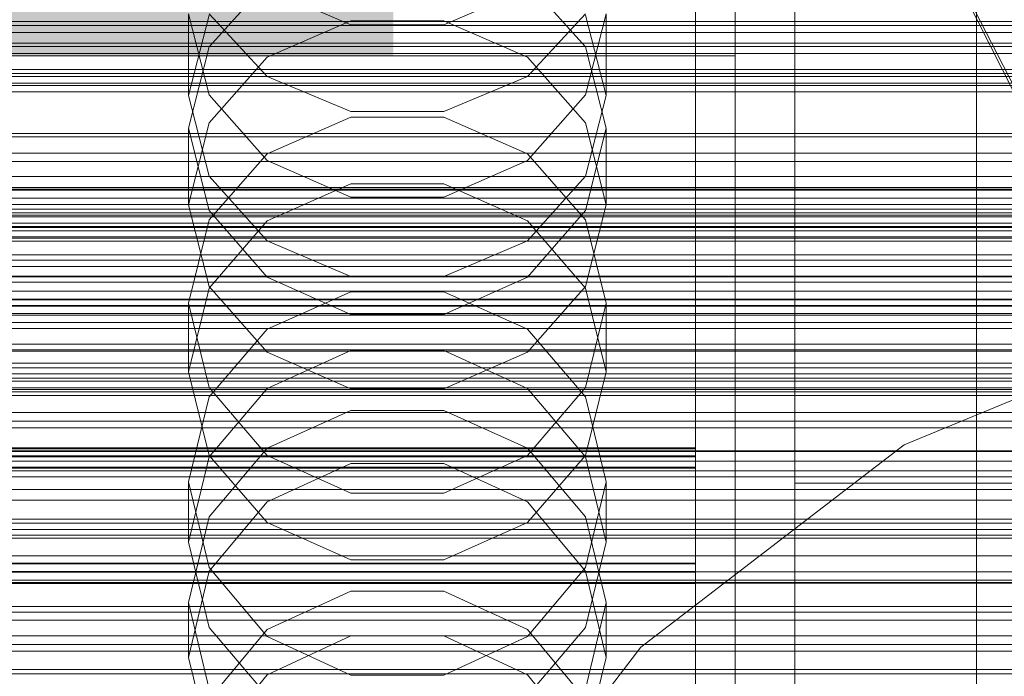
# Model space of a CAD drawing. Header units: millimetres. Extents: x -3490 to 61924, y -72580 to 6847.
# Tile 233 of 256: x 132 to 231, y -34162 to -34096. Entities that reach past the tile are written whole.
import ezdxf

# ---------------------------------------------------------------- set-up
doc = ezdxf.new("R2010")
doc.units = ezdxf.units.MM
for name, color, linetype, lineweight in [('COTAS_O', 1, 'Continuous', 0), ('COTAS_P', 1, 'Continuous', 0), ('frontal_briquetadora', 7, 'Continuous', 0), ('frontal_C01', 7, 'Continuous', 0), ('frontal_C02', 7, 'Continuous', 0), ('frontal_C03', 7, 'Continuous', 0), ('frontal_mezcladora', 7, 'Continuous', 0), ('frontal_secador', 7, 'Continuous', 0)]:
    doc.layers.add(name, color=color, linetype=linetype, lineweight=lineweight)
doc.dimstyles.new('R19_100', dxfattribs={"dimtxt": 250, "dimasz": 150, "dimexe": 150, "dimexo": 80, "dimgap": 100, "dimtad": 1, "dimtih": 1, "dimtoh": 1, "dimdsep": 46, "dimcen": 0.09, "dimadec": 0, "dimazin": 0, "dimtfac": 1, "dimtdec": 4, "dimtofl": 0, "dimtmove": 0, "dimatfit": 3, "dimfxl": 1, "dimtolj": 1, "dimtzin": 0, "dimarcsym": 0})

# ---------------------------------------------------------------- blocks, each defined once
blk = doc.blocks.new('DIM_R29_57')
at = {"layer": 'COTAS_O'}
for p, q in [((-1725, -33700), (-1575, -33655)), ((1725, -33700), (1575, -33655)), ((-1725, -34400), (-1725, -33700)), ((-1725, -33700), (1725, -33700)), ((-1725, -33700), (-1575, -33745)), ((1725, -33700), (1575, -33745)), ((1725, -34400), (1725, -33700))]:
    blk.add_line(p, q, dxfattribs=at)
blk.add_text('3450 O', height=250, dxfattribs=at).set_placement((0, -33600))
blk = doc.blocks.new('DIM_R29_58')
at = {"layer": 'COTAS_P'}
for p, q in [((-150, -32300), (550, -32300)), ((550, -32300), (505, -32450)), ((550, -34900), (550, -32300)), ((550, -32300), (595, -32450)), ((550, -34900), (505, -34750)), ((550, -34900), (595, -34750)), ((-150, -34900), (550, -34900))]:
    blk.add_line(p, q, dxfattribs=at)
blk.add_text('2600 P', height=250, rotation=90, dxfattribs=at).set_placement((450, -33600))
blk = doc.blocks.new('DIM_R29_61')
at = {"layer": 'COTAS_O'}
for p, q in [((-650, -34200), (-500, -34155)), ((650, -34200), (500, -34155)), ((-650, -34900), (-650, -34200)), ((-650, -34200), (650, -34200)), ((-650, -34200), (-500, -34245)), ((650, -34200), (500, -34245)), ((650, -34900), (650, -34200))]:
    blk.add_line(p, q, dxfattribs=at)
blk.add_text('1300 O', height=250, dxfattribs=at).set_placement((0, -34100))

msp = doc.modelspace()

# ---------------------------------------------------------------- linework, layer by layer
at = {"layer": 'frontal_briquetadora'}
for p, q in [((210, -34260), (210, -33820)), ((210, -34680), (210, -33820)), ((200, -33920), (200, -34100)), ((204, -34100), (204, -33920)), ((210, -34060), (210, -34490)), ((210, -34060), (210, -34260)), ((210, -34060), (210, -34305)), ((210, -34496), (210, -34060)), ((210, -34060), (430, -34490)), ((210, -34060), (430, -34496)), ((200, -34096.579), (200, -34081.519)), ((200, -34084.097), (200, -34101.698)), ((200, -34102.255), (200, -34084.64)), ((200, -34102.813), (200, -34085.184)), ((200, -34085.599), (200, -34099.701)), ((200, -34087.52), (200, -34096.547)), ((200, -34091.829), (200, -34101.584)), ((156.906, -34092.596), (151.08, -34099.099)), ((165.326, -34096.873), (156.906, -34093.266)), ((183.094, -34093.266), (174.674, -34096.873)), ((188.92, -34099.099), (183.094, -34092.596)), ((200, -34099.123), (200, -34094.857)), ((151.08, -34103.933), (149, -34095.779)), ((149, -34104.004), (149, -34095.779)), ((151.08, -34095.899), (149, -34104.004)), ((151.08, -34095.766), (156.907, -34102.094)), ((183.093, -34102.094), (188.92, -34095.766)), ((191, -34095.779), (188.92, -34103.933)), ((191, -34104.004), (188.92, -34095.899)), ((191, -34104.004), (191, -34095.779)), ((156.907, -34100.145), (165.327, -34096.48)), ((174.674, -34096.873), (165.326, -34096.873)), ((165.327, -34096.48), (174.673, -34096.48)), ((174.673, -34096.48), (183.093, -34100.145)), ((200, -34096.547), (200, -34099.123)), ((200, -34107.038), (200, -34096.579)), ((151.08, -34099.099), (149, -34107.292)), ((191, -34107.292), (188.92, -34099.099)), ((200, -34100), (-160, -34100)), ((151.08, -34106.751), (156.907, -34100.145)), ((183.093, -34100.145), (188.92, -34106.751)), ((200, -34099.701), (200, -34108.728)), ((204, -34100), (200, -34100)), ((200, -34275), (200, -34100)), ((204, -34275), (204, -34100)), ((156.907, -34102.094), (165.327, -34105.606)), ((174.673, -34105.606), (183.093, -34102.094)), ((200, -34101.584), (200, -34105.009)), ((200, -34101.698), (200, -34119.743)), ((200, -34120.314), (200, -34102.255)), ((200, -34120.885), (200, -34102.813)), ((149, -34104.004), (151.08, -34112.109)), ((156.906, -34110.541), (151.08, -34103.933)), ((188.92, -34103.933), (183.094, -34110.541)), ((188.92, -34112.109), (191, -34104.004)), ((165.326, -34106.182), (156.906, -34109.855)), ((174.674, -34106.182), (165.326, -34106.182)), ((165.327, -34105.606), (174.673, -34105.606)), ((183.094, -34109.855), (174.674, -34106.182)), ((149, -34114.988), (151.08, -34106.751)), ((149, -34114.988), (149, -34107.292)), ((149, -34107.292), (151.08, -34115.574)), ((188.92, -34106.751), (191, -34114.988)), ((188.92, -34115.574), (191, -34107.292)), ((191, -34114.988), (191, -34107.292)), ((200, -34111.304), (200, -34107.038)), ((200, -34108.728), (200, -34111.304)), ((156.906, -34109.855), (151.08, -34116.514)), ((188.92, -34116.514), (183.094, -34109.855)), ((165.326, -34114.235), (156.906, -34110.541)), ((183.094, -34110.541), (174.674, -34114.235)), ((151.08, -34112.109), (156.907, -34118.608)), ((183.093, -34118.608), (188.92, -34112.109)), ((156.907, -34116.612), (165.327, -34112.866)), ((165.327, -34112.866), (174.673, -34112.866)), ((174.673, -34112.866), (183.093, -34116.612)), ((174.674, -34114.235), (165.326, -34114.235)), ((151.08, -34123.224), (149, -34114.988)), ((191, -34114.988), (188.92, -34123.224)), ((151.08, -34115.574), (156.906, -34122.28)), ((183.094, -34122.28), (188.92, -34115.574)), ((151.08, -34116.514), (149, -34124.892)), ((151.08, -34123.363), (156.907, -34116.612)), ((183.093, -34116.612), (188.92, -34123.363)), ((191, -34124.892), (188.92, -34116.514)), ((156.907, -34118.608), (165.327, -34122.215)), ((174.673, -34122.215), (183.093, -34118.608)), ((200, -34119.743), (200, -34138.187)), ((200, -34138.77), (200, -34120.314)), ((200, -34139.352), (200, -34120.885)), ((165.327, -34122.215), (174.673, -34122.215)), ((156.906, -34122.28), (165.326, -34126.028)), ((174.674, -34126.028), (183.094, -34122.28)), ((149, -34131.781), (151.08, -34123.363)), ((156.907, -34129.83), (151.08, -34123.224)), ((156.906, -34127.512), (165.326, -34123.759)), ((165.326, -34123.759), (174.674, -34123.759)), ((174.674, -34123.759), (183.094, -34127.512)), ((188.92, -34123.224), (183.093, -34129.83)), ((188.92, -34123.363), (191, -34131.781)), ((151.08, -34133.352), (149, -34124.892)), ((149, -34131.781), (149, -34124.892)), ((191, -34124.892), (188.92, -34133.352)), ((191, -34131.781), (191, -34124.892)), ((165.326, -34126.028), (174.674, -34126.028)), ((151.08, -34134.311), (156.906, -34127.512)), ((183.094, -34127.512), (188.92, -34134.311)), ((165.327, -34129.642), (156.907, -34133.46)), ((165.327, -34133.495), (156.907, -34129.83)), ((174.673, -34129.642), (165.327, -34129.642)), ((183.093, -34133.46), (174.673, -34129.642)), ((183.093, -34129.83), (174.673, -34133.495)), ((149, -34131.781), (151.08, -34140.199)), ((188.92, -34140.199), (191, -34131.781)), ((156.906, -34140.193), (151.08, -34133.352)), ((156.907, -34133.46), (151.08, -34140.34)), ((174.673, -34133.495), (165.327, -34133.495)), ((188.92, -34140.34), (183.093, -34133.46)), ((188.92, -34133.352), (183.094, -34140.193)), ((149, -34142.855), (151.08, -34134.311)), ((188.92, -34134.311), (191, -34142.855)), ((210, -34135.964), (210, -34134.226)), ((165.326, -34135.681), (156.906, -34139.483)), ((174.674, -34135.681), (165.326, -34135.681)), ((183.094, -34139.483), (174.674, -34135.681)), ((210, -34139.095), (210, -34135.964)), ((200, -34138.187), (200, -34156.982)), ((200, -34157.575), (200, -34138.77)), ((-160, -34139.431), (200, -34139.431)), ((200, -34139.536), (-160, -34139.536)), ((156.906, -34139.483), (151.08, -34146.366)), ((188.92, -34146.366), (183.094, -34139.483)), ((200, -34158.168), (200, -34139.352)), ((200, -34139.431), (200, -34141.394)), ((200, -34151.031), (200, -34139.431)), ((200, -34151.121), (200, -34139.536)), ((200, -34139.536), (200, -34141.489)), ((210, -34143), (210, -34139.095)), ((-160, -34140.25), (200, -34140.25)), ((200, -34140.35), (-160, -34140.35)), ((151.08, -34140.34), (149, -34148.919)), ((151.08, -34140.199), (156.907, -34146.949)), ((165.326, -34144.012), (156.906, -34140.193)), ((156.907, -34144.884), (165.327, -34141.024)), ((165.327, -34141.024), (174.673, -34141.024)), ((174.673, -34141.024), (183.093, -34144.884)), ((183.094, -34140.193), (174.674, -34144.012)), ((183.093, -34146.949), (188.92, -34140.199)), ((191, -34148.919), (188.92, -34140.34)), ((200, -34140.25), (200, -34151.864)), ((200, -34151.949), (200, -34140.35)), ((-160, -34141.394), (200, -34141.394)), ((200, -34141.489), (-160, -34141.489)), ((200, -34141.394), (200, -34152.993)), ((200, -34141.489), (200, -34153.073)), ((151.08, -34151.47), (149, -34142.855)), ((149, -34148.919), (149, -34142.855)), ((191, -34142.855), (188.92, -34151.47)), ((191, -34148.919), (191, -34142.855)), ((210, -34143), (452, -34143)), ((210, -34143), (210, -34146.905)), ((174.674, -34144.012), (165.326, -34144.012)), ((151.08, -34151.841), (156.907, -34144.884)), ((183.093, -34144.884), (188.92, -34151.841)), ((151.08, -34146.366), (149, -34155.01)), ((156.907, -34146.949), (165.327, -34150.696)), ((174.673, -34150.696), (183.093, -34146.949)), ((191, -34155.01), (188.92, -34146.366)), ((210, -34146.905), (210, -34150.036)), ((149, -34148.919), (151.08, -34157.498)), ((188.92, -34157.498), (191, -34148.919)), ((165.327, -34150.696), (174.673, -34150.696)), ((210, -34150.036), (210, -34151.774)), ((200, -34151.031), (-160, -34151.031)), ((200, -34151.121), (-160, -34151.121)), ((200, -34151.864), (-160, -34151.864)), ((200, -34151.949), (-160, -34151.949)), ((149, -34160.516), (151.08, -34151.841)), ((156.906, -34158.429), (151.08, -34151.47)), ((188.92, -34151.47), (183.094, -34158.429)), ((188.92, -34151.841), (191, -34160.516)), ((200, -34154.722), (200, -34151.031)), ((200, -34154.799), (200, -34151.121)), ((200, -34156.491), (200, -34151.864)), ((200, -34156.563), (200, -34151.949)), ((-160, -34152.993), (200, -34152.993)), ((-160, -34153.073), (200, -34153.073)), ((165.326, -34153.841), (156.906, -34157.708)), ((174.674, -34153.841), (165.326, -34153.841)), ((183.094, -34157.708), (174.674, -34153.841)), ((200, -34152.993), (200, -34158.546)), ((200, -34153.073), (200, -34158.612)), ((200, -34161.359), (200, -34154.722)), ((200, -34161.423), (200, -34154.799)), ((149, -34160.516), (149, -34155.01)), ((149, -34155.01), (151.08, -34163.717)), ((188.92, -34163.717), (191, -34155.01)), ((191, -34160.516), (191, -34155.01)), ((200, -34164.021), (200, -34156.491)), ((200, -34164.08), (200, -34156.563)), ((151.08, -34157.498), (156.907, -34164.378)), ((156.906, -34157.708), (151.08, -34164.704)), ((183.093, -34164.378), (188.92, -34157.498)), ((188.92, -34164.704), (183.094, -34157.708)), ((200, -34156.982), (200, -34176.08)), ((200, -34176.682), (200, -34157.575)), ((165.326, -34162.312), (156.906, -34158.429)), ((156.907, -34162.278), (165.327, -34158.361)), ((165.327, -34158.361), (174.673, -34158.361)), ((174.673, -34158.361), (183.093, -34162.278)), ((183.094, -34158.429), (174.674, -34162.312)), ((200, -34177.283), (200, -34158.168)), ((200, -34158.546), (200, -34166.95)), ((200, -34158.612), (200, -34167.004)), ((151.08, -34169.191), (149, -34160.516)), ((191, -34160.516), (188.92, -34169.191)), ((200, -34170.778), (200, -34161.359)), ((200, -34170.831), (200, -34161.423)), ((151.08, -34169.336), (156.907, -34162.278)), ((174.674, -34162.312), (165.326, -34162.312)), ((183.093, -34162.278), (188.92, -34169.336))]:
    msp.add_line(p, q, dxfattribs=at)
at = {"layer": 'frontal_C01'}
for p, q in [((228.298, -34191.267), (228.298, -33928.654)), ((228.298, -33934.434), (228.298, -34197.047)), ((425, -34096.935), (-425, -34096.935)), ((425, -34099.076), (-425, -34099.076)), ((-425, -34110.632), (425, -34110.632))]:
    msp.add_line(p, q, dxfattribs=at)
at = {"layer": 'frontal_C02'}
for p, q in [((228.298, -34165.201), (228.298, -33874.707)), ((228.298, -33880.437), (228.298, -34170.932))]:
    msp.add_line(p, q, dxfattribs=at)
at = {"layer": 'frontal_C03'}
for p, q in [((-1250, -34096.536), (1250, -34096.536)), ((-1250, -34097.665), (1250, -34097.665)), ((1250, -34098.726), (-1250, -34098.726)), ((1250, -34099.783), (-1250, -34099.783)), ((-1250, -34101.385), (1250, -34101.385)), ((1250, -34102.09), (-1250, -34102.09)), ((1250, -34102.744), (-1250, -34102.744)), ((-1250, -34102.981), (1250, -34102.981)), ((1250, -34103.625), (-1250, -34103.625)), ((-1250, -34107.828), (1250, -34107.828)), ((-1250, -34109.784), (1250, -34109.784)), ((1250, -34113.431), (-1250, -34113.431)), ((1250, -34114.313), (-1250, -34114.313)), ((1250, -34114.966), (-1250, -34114.966)), ((-1268, -34115.802), (1268, -34115.802)), ((-1268, -34116.026), (1268, -34116.026)), ((-1268, -34116.191), (1268, -34116.191)), ((-1250, -34115.429), (1250, -34115.429)), ((-1268, -34116.848), (1268, -34116.848)), ((-1268, -34117.166), (1268, -34117.166)), ((1250, -34117.274), (-1250, -34117.274)), ((-1268, -34118.212), (1268, -34118.212)), ((1250, -34117.61), (-1250, -34117.61)), ((-1268, -34118.661), (1268, -34118.661)), ((-1250, -34118.331), (1250, -34118.331)), ((-1268, -34120.024), (1268, -34120.024)), ((-1268, -34120.574), (1268, -34120.574)), ((1250, -34121.183), (-1250, -34121.183)), ((-1268, -34122.162), (1268, -34122.162)), ((1268, -34122.775), (-1268, -34122.775)), ((1250, -34122.24), (-1250, -34122.24)), ((-1250, -34123.667), (1250, -34123.667)), ((-1268, -34124.479), (1268, -34124.479)), ((-1268, -34125.114), (1268, -34125.114)), ((1250, -34124.548), (-1250, -34124.548)), ((1250, -34125.201), (-1250, -34125.201)), ((-1250, -34125.925), (1250, -34125.925)), ((1250, -34126.083), (-1250, -34126.083)), ((-1268, -34126.817), (1268, -34126.817)), ((-1268, -34127.431), (1268, -34127.431)), ((-1268, -34129.018), (1268, -34129.018)), ((-1268, -34129.568), (1268, -34129.568)), ((-1268, -34130.932), (1268, -34130.932)), ((-1268, -34131.381), (1268, -34131.381)), ((-1250, -34131.983), (1250, -34131.983)), ((-1268, -34132.427), (1268, -34132.427)), ((-1268, -34132.744), (1268, -34132.744)), ((-1268, -34133.402), (1268, -34133.402)), ((-1268, -34133.566), (1268, -34133.566)), ((-1268, -34133.791), (1268, -34133.791)), ((-1250, -34134.164), (1250, -34134.164)), ((1250, -34135.889), (-1250, -34135.889)), ((1250, -34136.77), (-1250, -34136.77)), ((1250, -34137.424), (-1250, -34137.424)), ((1250, -34139.731), (-1250, -34139.731)), ((-1250, -34139.809), (1250, -34139.809)), ((-1250, -34140.789), (1250, -34140.789)), ((-1250, -34141.764), (1250, -34141.764)), ((1250, -34143.641), (-1250, -34143.641)), ((1250, -34144.698), (-1250, -34144.698)), ((-1250, -34146.611), (1250, -34146.611)), ((1250, -34147.006), (-1250, -34147.006)), ((1250, -34147.659), (-1250, -34147.659)), ((-1250, -34148.208), (1250, -34148.208)), ((1250, -34148.54), (-1250, -34148.54)), ((-1250, -34151.927), (1250, -34151.927)), ((-1500, -34152.753), (1500, -34152.753)), ((-1250, -34153.056), (1250, -34153.056)), ((-1250, -34155.394), (1250, -34155.394)), ((-1250, -34155.979), (1250, -34155.979)), ((-1250, -34156.776), (1250, -34156.776)), ((1250, -34158.347), (-1250, -34158.347)), ((1250, -34159.228), (-1250, -34159.228)), ((1250, -34159.882), (-1250, -34159.882)), ((1500, -34161.736), (-1500, -34161.736)), ((1250, -34162.189), (-1250, -34162.189))]:
    msp.add_line(p, q, dxfattribs=at)
at = {"layer": 'frontal_mezcladora'}
for p, q in [((221, -34139.149), (251.871, -34126.361)), ((194.49, -34159.49), (221, -34139.149)), ((174.149, -34186), (194.49, -34159.49))]:
    msp.add_line(p, q, dxfattribs=at)
at = {"layer": 'frontal_secador'}
for p, q in [((1360, -34101.784), (-1360, -34101.784)), ((1360, -34108.141), (-1360, -34108.141)), ((1360, -34112.137), (-1360, -34112.137)), ((1250, -34113.25), (-1250, -34113.25)), ((1360, -34113.5), (-1360, -34113.5)), ((1250, -34129.715), (-1250, -34129.715)), ((1250, -34142.349), (-1250, -34142.349)), ((1250, -34150.291), (-1250, -34150.291)), ((1250, -34153), (-1250, -34153))]:
    msp.add_line(p, q, dxfattribs=at)

# ---------------------------------------------------------------- dimensions: what is measured, and where the dimension line sits
at = {"layer": 'COTAS_O'}
for p1, p2, picture, middle in [((-1725, -34400), (1725, -34400), 'DIM_R29_57', (0, -33700)), ((-650, -34900), (650, -34900), 'DIM_R29_61', (0, -34200))]:
    dim = msp.add_aligned_dim(p1=p1, p2=p2, distance=700, text='<> O', dimstyle='R19_100', dxfattribs=at)
    dim.commit()
    dim.dimension.update_dxf_attribs({"geometry": picture, "text_midpoint": middle})
at = {"layer": 'COTAS_P'}
dim = msp.add_aligned_dim(p1=(-150, -34900), p2=(-150, -32300), distance=-700, text='<> P', dimstyle='R19_100', dxfattribs=at)
dim.commit()
dim.dimension.update_dxf_attribs({"geometry": 'DIM_R29_58', "text_midpoint": (550, -33600)})

doc.saveas('drawing.dxf')
